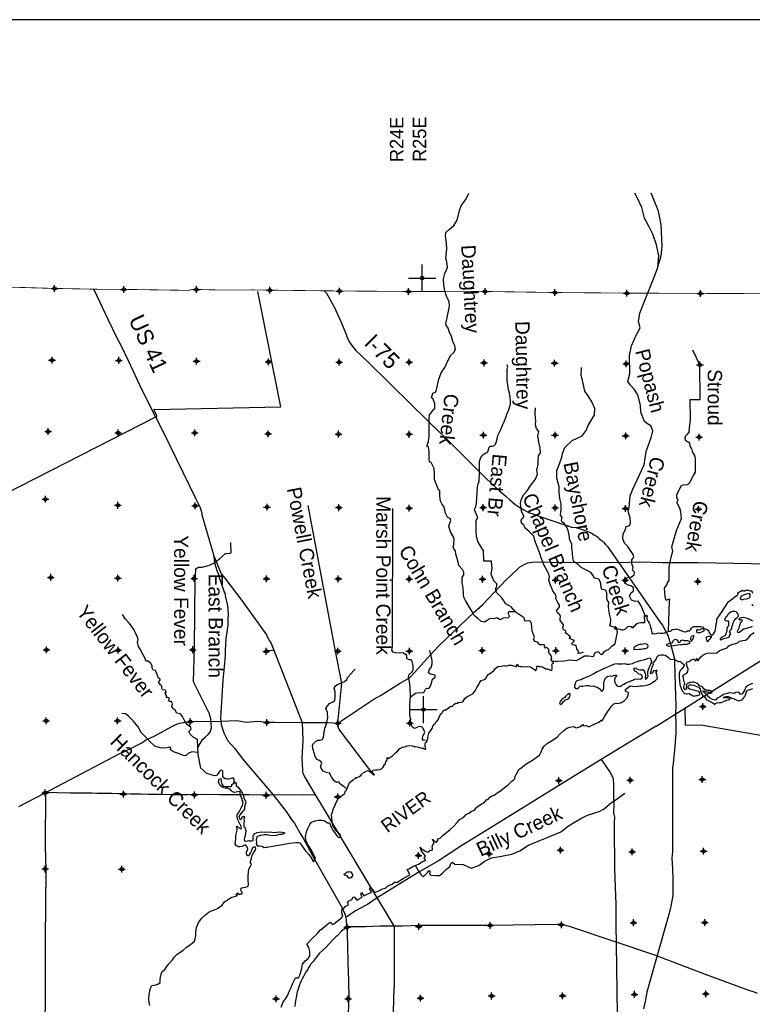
# Model space of a CAD drawing. Extents: x 135824 to 412824, y 708299 to 906299.
# Tile 9 of 12: x 190685 to 244706, y 833675 to 906299. Entities that reach past the tile are written whole.
import ezdxf

# ---------------------------------------------------------------- set-up
doc = ezdxf.new("R2010")
doc.units = 0
doc.header["$LTSCALE"] = 1800
doc.header["$PDMODE"] = 34
doc.header["$PDSIZE"] = 250
doc.linetypes.add('PHANTOM', pattern=[0])
doc.linetypes.add('STREAM', pattern=[0])
doc.layers.get('0').update_dxf_attribs({"linetype": 'CONTINUOUS'})
for name, color, linetype in [('BORDER', 1, 'CONTINUOUS'), ('COUNTY', 15, 'PHANTOM'), ('MAJROADS', 9, 'CONTINUOUS'), ('SEC', 2, 'CONTINUOUS'), ('TEXT', 7, 'CONTINUOUS'), ('TRUNKNAMES', 2, 'CONTINUOUS'), ('TRUNKS', 5, 'STREAM'), ('WATER', 4, 'CONTINUOUS')]:
    doc.layers.add(name, color=color, linetype=linetype)

# ---------------------------------------------------------------- blocks, each defined once
blk = doc.blocks.new('TICK')
at = {"color": 0}
for points in [[(500, 0), (500, 1000)], [(0, 500), (1000, 500)]]:
    blk.add_lwpolyline(points, dxfattribs=at)
blk.add_point((500, 500), dxfattribs=at)

msp = doc.modelspace()

# ---------------------------------------------------------------- linework, layer by layer
at = {"layer": 'BORDER', "color": 0}
msp.add_lwpolyline([(135824, 708299), (412824, 708299), (412824, 906299), (135824, 906299)], close=True, dxfattribs=at)
at = {"layer": 'COUNTY', "color": 0, "const_width": 60}
msp.add_lwpolyline([(245934, 886091), (240641, 886112), (235204, 886133), (229902, 886179), (224751, 886258), (219114, 886255), (214022, 886292), (208887, 886354), (208291, 886361), (207917, 886369), (205273, 886364), (203468, 886409), (203133, 886333), (198116, 886413), (197109, 886415), (196675, 886413), (193006, 886483), (190661, 886554), (187671, 886546)], dxfattribs=at)
at = {"layer": 'MAJROADS', "color": 0}
for points in [[(196126, 886440), (197215, 884170), (197817, 882875), (198106, 882336), (198684, 881159), (199699, 879007), (200698, 877005), (201301, 875861), (203644, 871000), (203942, 870412), (203983, 870328), (204024, 870243), (204049, 870134), (204114, 869924), (204121, 869773), (204816, 867355), (204995, 866759), (205042, 866231), (205148, 865912), (205230, 865676), (205337, 865374), (205386, 865164), (205747, 864181), (205780, 864022), (205829, 863954), (205837, 863828), (205877, 863602), (205983, 863165), (206023, 862922), (206029, 862687), (206053, 862495), (206024, 861984), (206022, 861632), (205897, 860669), (205832, 859773), (205846, 859404), (205756, 858575), (205673, 857579), (205513, 855167), (205520, 855066), (205485, 854882), (205501, 854740), (205525, 854564), (205540, 854329), (205605, 854060), (205745, 853707), (205844, 853497), (206034, 853110), (206557, 852553), (207105, 851787), (209381, 849130), (210335, 847892), (210584, 847538), (210774, 847226), (210949, 847032), (211371, 846284), (211594, 845922), (212454, 844340), (214455, 840789), (214637, 840394), (214686, 840276), (214735, 840100), (214790, 839563), (214839, 839395), (214842, 838742), (214854, 838038), (214877, 836739), (214918, 835415), (214959, 834141), (214930, 833722), (214907, 832876)], [(213139, 886311), (213314, 886126), (213413, 885966), (213537, 885739), (213669, 885453), (213893, 885082), (214445, 883855), (214758, 883090), (214807, 882931), (214873, 882763), (214947, 882586), (215104, 882359), (215436, 881912), (216360, 881067), (219554, 877927), (221817, 875698), (222274, 875267), (225019, 872532), (225491, 872077), (226083, 871525), (226521, 871152), (226801, 870917), (227198, 870565), (227566, 870329), (227858, 870152), (228211, 869949), (228517, 869846), (229028, 869663), (229694, 869437), (230225, 869255), (230560, 869140), (231061, 868991), (231381, 868878), (231722, 868842), (232094, 868724), (232334, 868644), (232516, 868584), (232680, 868509), (232873, 868427), (233031, 868309), (233205, 868205), (233358, 868109), (233423, 868013), (233617, 867884), (233733, 867758), (233875, 867601), (234039, 867444), (237881, 861895), (238086, 861630), (238330, 861177), (238481, 860897), (238547, 860652), (238677, 860246), (238783, 859893), (238975, 859166), (238973, 858957), (239010, 857164), (239038, 856460), (239058, 855672), (239054, 855169), (239072, 854272), (239076, 853686), (239041, 853393), (238993, 852673), (238839, 851217), (238815, 851183), (238817, 850874), (238818, 850788), (238819, 850632), (238821, 850388), (238822, 850248), (238816, 844955), (238779, 844466), (238815, 843692), (238836, 842868), (238857, 842095), (238834, 841671), (238726, 841069), (238667, 840770), (238497, 840128), (237633, 837105), (236917, 834578), (236872, 834299), (236839, 833989), (236769, 833780), (236687, 833337)], [(204995, 866759), (205546, 865418), (205812, 865114), (207057, 863471), (208881, 860918), (209087, 860506), (209145, 860413), (209220, 860279), (209417, 859791), (210979, 855841), (211502, 854456), (211554, 853130), (211477, 851824), (211546, 850969), (211528, 850810), (211586, 850700), (211660, 850507), (212454, 849169), (213075, 848117), (213298, 847738), (214324, 846054), (216550, 842317), (218293, 839424), (218294, 836841), (218298, 835165), (218240, 834210), (218214, 832954)], [(190615, 848277), (192525, 849251), (198077, 852176), (198355, 852300), (199700, 852952), (199970, 853151), (200643, 853473), (201897, 854167), (202359, 854398), (202477, 854423), (202770, 854462), (202846, 854487), (203282, 854542), (203710, 854564), (204765, 854523), (205525, 854564), (206702, 854609), (207396, 854486), (208210, 854564), (208930, 854492), (209500, 854496), (211502, 854456), (213396, 854458), (214133, 854419), (216802, 856176), (217282, 856457), (218688, 857343), (219420, 857765), (219809, 858148), (221228, 859721), (221617, 860129), (224233, 862615), (224815, 863130), (226555, 864977), (227332, 865725), (227551, 865917), (227888, 866107), (228165, 866230), (228459, 866278), (228828, 866309), (230956, 866268), (235626, 866297), (236411, 866303), (238070, 866257), (240718, 866254), (245921, 866165)], [(208914, 859778), (209389, 859790)], [(237622, 854183), (245386, 859049)], [(239736, 855507), (239750, 854292), (241065, 854274), (246321, 853355), (251625, 852360), (254763, 851766), (256858, 851734), (259564, 851722), (260703, 851654)], [(237622, 854183), (235585, 852966), (233565, 851733), (231116, 850226), (225316, 846641), (223287, 845391), (221561, 844264), (220072, 843395), (217041, 841524), (216326, 841043), (215770, 840754), (215451, 840564), (214869, 840166), (214735, 840100)], [(233565, 851733), (233912, 851229), (234219, 850783), (234450, 850362), (234458, 850253), (234480, 849918), (234471, 849734), (234473, 848896), (234486, 848460), (234473, 847781), (234538, 847479), (234518, 847085), (234524, 846784), (234524, 845543), (234553, 844948), (234543, 843675), (234600, 842325), (234641, 841051), (234632, 840959), (234631, 839710), (234654, 839392), (234679, 838235), (234668, 837867), (234684, 836593), (234710, 834447), (234765, 831690)], [(192588, 849276), (192575, 845347), (192612, 843587), (192574, 838459), (192562, 833540), (192290, 827518), (192262, 824854), (192250, 823354), (192133, 822265), (192009, 818026), (191705, 816613), (191645, 816345), (191562, 815357), (191449, 812668), (191449, 812668)], [(192595, 849314), (192595, 849314), (193475, 849299), (194405, 849283), (195661, 849274), (196030, 849271), (196365, 849252), (197480, 849252), (197957, 849215), (198351, 849221), (198853, 849192), (199583, 849203), (200194, 849182), (200965, 849176), (201811, 849162), (202255, 849150), (203085, 849152), (204149, 849170), (205414, 849152), (206277, 849146), (207601, 849153), (208892, 849126), (209370, 849148), (210710, 849138), (211540, 849140), (212419, 849117)], [(245084, 834470), (244800, 834598), (244524, 834667), (241248, 835881), (237513, 837291), (231228, 839408), (230651, 839571), (230341, 839565), (225405, 839493), (222791, 839495), (220177, 839481), (218911, 839441), (218911, 839441), (217219, 839445), (216196, 839402), (215258, 839401), (214839, 839395)], [(214839, 839395), (214407, 839072), (214086, 838714), (214001, 838648), (213799, 838456), (213529, 838165), (213275, 837882), (213014, 837641), (212794, 837441), (212549, 837116), (212320, 836825), (212134, 836608), (212067, 836517), (211957, 836350), (211922, 836233), (211812, 836091), (211710, 835924), (211600, 835732), (211515, 835557), (211438, 835407), (211378, 835231), (211293, 835031), (211216, 834797), (211156, 834588), (211130, 834462), (211104, 834312), (211078, 834186), (211052, 834086), (211025, 833943), (211007, 833759), (210980, 833508)]]:
    msp.add_lwpolyline(points, dxfattribs=at)
at = {"layer": 'SEC', "color": 0}
for p in [(193256, 886474), (198365, 886404), (203718, 886399), (209137, 886344), (214271, 886282), (219364, 886246), (225001, 886249), (230152, 886170), (235454, 886124), (240890, 886102), (193068, 881181), (198002, 881170), (203731, 881105), (209033, 881059), (214243, 881031), (219402, 881036), (224922, 880980), (230132, 880960), (235409, 880914), (240845, 880834), (192779, 875922), (197947, 875818), (203593, 875821), (209003, 875757), (214197, 875737), (219398, 875717), (224876, 875662), (230161, 875658), (235371, 875604), (240790, 875515), (192584, 870931), (197926, 870483), (203630, 870443), (208923, 870347), (214225, 870309), (219410, 870264), (224855, 870309), (230165, 870297), (235367, 870251), (240744, 870197), (192980, 865166), (197930, 865113), (203542, 865091), (208878, 865061), (214180, 865049), (219406, 865045), (224817, 865024), (230203, 864961), (235329, 864949), (240690, 864861), (192657, 859815), (197943, 859794), (203454, 859831), (208865, 859709), (214150, 859722), (219419, 859718), (224780, 859764), (230225, 859759), (235334, 859739), (241065, 855637), (192637, 854588), (197905, 854584), (203258, 854521), (208911, 854465), (214138, 854403), (219457, 854415), (235707, 850204), (241019, 850250), (230437, 850174), (192574, 849278), (198345, 849179), (203563, 849117), (208865, 849088), (214133, 848983), (220085, 844658), (225305, 844772), (230568, 845045), (235855, 844924), (241116, 844963), (192568, 843657), (198214, 843643), (214828, 839358), (220115, 839413), (225377, 839493), (230631, 839540), (235952, 839696), (241205, 839709), (225483, 834290), (230720, 834303), (236024, 834408), (241277, 834439), (209588, 834083), (214908, 834087), (220237, 834134)]:
    msp.add_point(p, dxfattribs=at)
at = {"layer": 'TRUNKS', "color": 0}
for points in [[(229998, 858907), (229862, 859145), (229933, 859193), (229889, 859352), (229684, 859654), (229720, 859726), (229675, 859865), (229535, 860016), (229460, 859952), (229372, 860031), (229407, 860135), (229331, 860194), (229048, 860189), (228868, 860391), (228704, 860446), (228576, 860573), (228651, 860725), (228478, 861218), (228457, 861461), (228419, 861775), (228355, 861923), (228271, 861954), (227980, 861925), (227924, 861968), (227880, 862183), (227220, 862618), (226985, 862617), (226758, 862636), (226675, 862536), (226759, 862385), (226804, 862274), (226708, 862186), (226326, 862156), (226115, 862040), (225992, 862111), (225880, 862170), (225657, 862109), (225370, 862132), (225152, 861991), (224953, 861863), (224714, 861906), (224438, 862167), (224186, 862353), (224069, 862596), (223876, 862913), (223563, 863466), (223423, 863696), (223410, 863951), (223380, 864389), (223318, 864763), (223320, 865146), (223423, 865365), (223426, 865557), (223329, 865747), (223057, 866049), (223020, 866284), (222951, 866550), (222842, 866888), (222829, 867119), (222689, 867262), (222640, 867425), (222703, 867577), (222687, 867704), (222730, 867920), (222701, 868115), (222448, 868528), (222335, 868950), (222397, 869161), (222488, 869369), (222433, 869508), (222238, 869595), (222048, 869958), (222048, 870036), (221956, 870381), (221820, 870594), (221707, 870785), (221655, 871184), (221658, 871585), (221572, 871633), (221262, 872388), (221265, 872788), (221241, 873189), (221048, 873584), (220912, 873691), (220872, 873992), (220874, 874392), (220833, 874793), (220697, 874842), (220829, 875193), (220882, 875573), (220882, 875650), (220884, 875992), (220885, 876010), (220887, 876368), (220889, 876661), (220890, 876819), (220892, 877195), (220999, 877287), (221229, 877581), (221295, 877593), (221296, 877839), (221297, 877993), (221139, 878351), (221040, 878403), (221140, 878753), (221350, 878816), (221407, 879008), (221583, 879790), (221768, 880241), (222033, 880656), (222305, 881231), (222475, 881563), (222705, 881743), (222831, 881979), (222782, 882249), (222633, 882571), (222520, 882925), (222343, 883299), (222274, 883550), (222110, 883792), (222121, 884007), (222176, 884206), (222370, 885159), (222341, 885482), (222164, 885907), (222022, 886309), (221957, 886727), (221927, 887193), (222032, 887572), (222230, 888019), (222172, 888429), (222111, 888708), (222175, 889409), (222165, 889819), (222091, 890353), (222102, 890608), (222372, 890848), (222701, 891121), (222954, 891516), (223122, 892218), (223232, 892561), (223596, 893077), (223796, 893492)], [(236830, 862293), (236476, 863124), (236299, 863410), (236076, 863385), (235789, 863495), (235640, 863781), (235743, 864001), (235941, 864181), (235944, 864424), (235756, 864550), (235489, 864621), (235277, 864819), (235280, 865058), (235538, 865151), (235793, 865212), (235991, 865356), (236018, 865560), (235862, 865694), (235929, 865890), (235832, 866160), (235831, 866455), (235962, 866659), (235913, 866862), (235516, 867445), (235283, 867691), (235147, 868001), (235181, 868384), (235350, 868700), (235413, 868907), (235664, 869000), (235734, 869207), (235705, 869534), (235543, 870055), (235614, 870322), (235709, 871191), (235906, 871662), (236218, 872353), (236723, 873455), (236889, 874443), (237251, 875489), (237368, 875963), (237223, 876337), (236967, 876483), (236767, 876654), (236493, 877358), (236463, 877859), (236260, 878627), (235987, 879040), (235691, 879370), (235531, 879620), (235683, 880182), (235649, 881521), (235797, 882238), (236136, 883033), (236432, 883576), (236315, 884049), (236415, 884647), (236738, 885454), (237014, 886144), (237207, 886631), (237482, 887373), (237750, 888032), (237818, 888893), (237635, 889696), (237380, 890484), (237103, 891032), (236757, 891668), (236550, 892448), (236216, 893191), (236052, 893492)], [(237758, 888136), (237993, 888881), (238057, 889599), (237974, 891188), (237798, 892175), (237432, 893098), (237260, 893492)], [(171445, 862070), (200828, 877064), (200577, 877545), (209935, 877743), (208247, 886241)], [(238517, 861217), (238602, 863404), (238613, 863528), (238502, 863527), (238347, 863451), (238278, 863734), (238231, 864367), (238405, 864607), (238444, 864766), (238583, 864942), (238566, 865938), (238722, 866652), (238844, 867095), (238774, 867425), (239127, 868630), (239474, 869512), (239428, 869993), (239355, 870260), (239150, 870697), (239240, 870889), (239152, 871044), (239139, 871283), (239474, 871934), (239606, 871994), (239960, 872020), (240103, 872152), (240371, 872675), (240511, 872928), (240513, 873114), (240516, 873286), (240515, 873455), (240515, 873469), (240515, 873571), (240517, 873837), (240517, 873869), (240518, 873925), (240459, 874154), (240402, 874270), (240312, 874373), (240252, 874663), (240216, 874672), (240123, 874846), (240094, 875073), (239815, 875242), (239750, 875406), (239774, 875569), (239922, 875725), (240044, 875864), (240085, 876199), (240151, 876763), (240126, 878277), (240854, 878285), (240846, 880837), (240322, 881932)], [(226876, 863019), (226532, 863213), (226235, 863650), (225855, 864058), (225762, 864317), (225857, 864492), (225876, 864680), (225640, 864906), (225462, 865383), (225520, 865833), (225486, 866307), (225478, 866356), (224906, 866350), (224912, 866432), (224889, 867113), (224684, 867447), (224491, 867753), (224370, 868166), (224356, 868608), (224353, 869190), (224336, 869361), (224467, 869549), (224358, 869796), (224229, 870150), (224241, 870256), (224305, 870293), (224357, 870626), (224401, 871023), (224408, 871410), (224431, 871824), (224503, 872067), (224572, 872245), (224570, 872445), (224585, 872739), (224593, 873045), (224599, 873435), (224596, 873689), (224610, 873793), (224683, 874002), (224777, 874133), (224946, 874271), (225054, 874355), (225167, 874388), (225203, 874435), (225242, 874609), (225291, 874758), (225342, 874826), (225397, 874847), (225524, 874851), (225640, 874863), (225764, 874980), (225828, 875116), (225903, 875375), (225947, 875629), (226060, 875878), (226156, 876080), (226299, 876434), (226406, 876645), (226483, 876842), (226561, 877032), (226642, 877284), (226728, 877458), (226776, 877610), (226832, 877765), (226876, 877942), (226872, 878089), (226874, 878238), (226862, 878436), (226822, 878655), (226758, 878914), (226708, 879160), (226667, 879385), (226639, 879653), (226637, 879863), (226638, 880056), (226626, 880336), (226639, 880487), (226666, 880600), (226671, 880678), (226637, 880834)], [(234675, 861438), (234412, 861525), (234204, 861583), (234239, 861767), (234270, 862054), (234197, 862352), (234135, 862750), (234090, 863037), (234125, 863304), (234008, 863515), (233983, 863741), (233970, 863996), (233917, 864199), (233778, 864250), (233610, 864266), (233550, 864425), (233537, 864680), (233492, 864867), (233380, 865029), (233204, 865088), (233057, 865135), (232976, 865302), (232800, 865537), (232580, 865643), (232089, 865884), (231849, 866142), (231549, 866316), (231464, 866602), (231447, 866940), (231393, 867347), (231396, 867633), (231243, 867908), (231197, 868270), (231128, 868616), (231039, 868867), (230931, 868946), (230855, 869149), (230663, 869263), (230646, 869383), (230685, 869582), (230557, 869761), (230611, 870171), (230621, 870578), (230520, 870972), (230474, 871414), (230460, 871856), (230383, 872122), (230293, 872472), (230287, 873054), (230484, 873545), (230661, 874028), (230719, 874299), (230872, 874750), (231412, 875270), (231781, 875443), (232159, 875596), (232448, 875996), (232598, 876371), (232815, 876731), (233064, 877146), (233098, 877632), (232865, 878101), (232600, 878558), (232351, 878908), (232245, 879457), (232090, 880098), (232112, 880636)], [(232242, 859638), (232067, 859566), (231864, 859549), (231919, 859704), (231770, 859875), (231734, 860078), (231622, 860165), (231450, 860188), (231390, 860291), (231525, 860412), (231584, 860511), (231449, 860567), (231233, 860657), (231308, 860773), (231172, 860884), (230928, 861070), (230948, 861142), (230920, 861241), (230836, 861281), (230768, 861340), (230735, 861507), (230775, 861555), (230786, 861667), (230682, 861822), (230542, 861973), (230529, 862144), (230560, 862291), (230508, 862395), (230348, 862553), (230275, 862708), (230354, 862816), (230485, 862984), (230500, 863108), (230352, 863370), (230215, 863616), (230255, 863724), (230202, 863895), (230001, 864185), (229889, 864408), (229828, 864583), (229691, 864960), (229758, 865200), (229677, 865450), (229588, 865641), (229363, 866034), (229138, 866611), (229016, 867005), (228662, 867888), (228596, 868202), (228264, 868547), (227952, 868804), (227848, 869007), (227696, 869158), (227671, 869385), (227766, 869517), (227877, 869657), (227796, 869820), (227679, 870058), (227617, 870639), (227687, 870970), (227857, 871278), (228095, 871538), (228380, 871970), (228728, 872413), (228874, 872769), (228825, 873075), (228914, 873518), (228921, 873805), (228951, 874135), (229086, 874355), (229064, 874718), (228974, 875139), (228896, 875609), (228959, 875920), (228790, 876138), (228717, 876425), (228744, 876724), (228686, 877206), (228708, 877672)], [(216802, 850587), (214329, 853828), (214234, 853954), (214203, 854064), (214138, 854403), (214439, 857357), (213973, 859721), (211952, 870473)], [(220608, 853126), (220508, 853150), (220377, 853157), (220396, 853304), (220443, 853492), (220549, 853716), (220501, 853875), (220388, 854093), (220248, 854156), (220077, 854140), (219910, 854059), (219807, 854015), (219655, 854126), (219562, 854304), (219509, 854583), (219517, 854715), (219456, 854957), (219456, 855750), (219493, 856404), (219474, 857057), (219440, 857479), (219355, 857793), (219402, 858013), (219628, 858201), (219691, 858361), (219693, 858667), (219608, 859069), (219524, 859085), (219401, 859092), (219229, 859179), (219236, 859346), (219196, 859434), (218968, 859604), (218701, 859567), (218390, 859601), (218223, 859644), (218123, 859795), (218177, 860070), (218209, 870241)], [(203823, 852627), (204163, 853201), (204355, 853374), (204576, 853576), (204725, 853754), (204827, 854060), (204776, 854757), (204656, 855149), (203511, 857468), (203568, 860028), (203619, 864991), (203668, 865668), (203681, 865787), (203765, 865874), (203869, 865917), (204140, 865919), (204675, 866062), (204967, 866219), (205155, 866333), (205418, 866526), (205872, 866929), (205930, 866929), (206202, 866953), (206272, 867000), (206266, 867731)], [(226876, 863019), (227220, 862618)], [(206460, 849954), (206499, 850073), (206499, 850192), (206499, 850271), (206460, 850350), (206341, 850350), (206183, 850311), (206064, 850271), (205985, 850271), (205827, 850311), (205748, 850390), (205669, 850469), (205669, 850746), (205669, 850825), (205669, 850904), (205550, 850944), (205431, 850904), (205392, 850825), (205313, 850706), (205194, 850548), (205041, 850520), (204482, 850706), (204046, 851102), (203849, 852091), (203796, 853199), (203481, 853377), (203245, 853591), (203168, 853798), (203338, 853966), (203302, 854113), (203058, 854279), (202878, 854521), (202689, 854915), (202548, 855102), (202277, 855140), (202137, 855363), (201949, 855513), (201912, 855676), (201963, 855832), (201883, 856015), (201751, 856006), (201667, 856053), (201707, 856149), (201710, 856281), (201607, 856304), (201507, 856312), (201506, 856447), (201442, 856562), (201406, 856666), (201497, 856678), (201461, 856790), (201377, 856865), (201245, 856852), (201169, 857003), (201156, 857135), (201056, 857242), (200924, 857440), (201043, 857584), (201035, 857656), (200923, 857739), (200854, 857922), (200745, 858196), (200689, 858296), (200522, 858323), (200457, 858478), (200448, 858629), (200360, 858812), (200160, 858990), (200064, 858990), (199984, 859021), (199928, 859181), (199763, 859502), (199558, 859872), (199446, 860071), (199381, 860353), (199411, 860584), (199351, 860807), (199226, 861074), (199105, 861312), (198961, 861550), (198749, 861784), (198476, 862090), (198260, 862431)], [(219488, 856324), (219882, 856621), (220145, 856678), (220356, 856639), (220492, 856679), (220598, 856915), (220689, 856983), (220857, 856980), (220979, 857136), (221081, 857455), (221132, 857658), (221287, 857790), (221346, 857930), (221222, 857969), (220979, 858020), (220823, 858135), (220870, 858346), (221017, 858522), (221095, 858781), (221098, 859044), (221025, 859355), (220916, 859775)], [(214812, 849554), (214576, 849744), (214324, 849922), (214224, 850077), (214057, 850036), (213861, 850191), (213681, 850461), (213524, 850731), (213309, 850774), (213053, 850880), (212917, 851098), (212868, 851266), (212975, 851437), (212926, 851569), (212783, 851660), (212583, 851738), (212478, 851949), (212390, 852227), (212300, 852546), (212284, 852729), (212335, 852888), (212485, 853052), (212672, 853153), (212835, 853146), (213002, 853202), (213097, 853390), (213131, 853729), (213194, 854044), (213308, 854359), (213417, 854802), (213376, 855196), (213263, 855494), (213373, 855690), (213532, 855858), (213770, 855979), (213913, 856083), (213944, 856366), (213942, 856732), (213869, 856991), (213992, 857183), (214119, 857259), (214636, 857492), (214818, 857641), (214885, 857800), (215091, 858044), (215329, 858308), (215427, 858402)], [(203842, 852238), (203370, 852289), (203104, 852172), (202925, 852008), (202730, 852035), (202462, 852157), (202032, 852287), (201800, 852441), (201835, 852573), (201735, 852652), (201417, 852567), (201038, 852593), (200651, 852710), (200243, 853099), (199935, 853436), (199639, 853729), (199418, 854131), (199045, 854591), (198713, 854928), (198481, 855106), (198210, 855113)], [(219882, 843889), (220075, 843543), (220295, 843229), (220447, 843079), (220780, 843415), (220844, 843554), (220943, 843507), (220901, 843300), (221013, 843197), (221371, 843182), (221642, 843164), (221868, 843352), (222154, 843632), (222392, 843852), (222478, 844072), (222590, 844160), (222762, 844010), (223379, 843985), (223714, 843847), (223970, 843728), (224535, 843918), (224944, 844211), (225476, 844488), (226077, 844567), (226985, 844742), (227561, 845004), (228201, 845421), (228801, 845667), (229537, 845961), (230113, 846195), (230586, 846385), (231150, 846845), (231511, 847066), (232056, 847387), (232565, 847633), (233424, 847900), (233785, 848101), (234349, 848585), (234738, 848838), (235306, 849247)]]:
    msp.add_lwpolyline(points, dxfattribs=at)
at = {"layer": 'WATER', "color": 0}
for points in [[(233364, 859703), (233414, 859611), (233488, 859518), (233597, 859467), (233664, 859492), (233732, 859600), (233816, 859700), (233926, 859791), (234093, 859841), (234237, 859974), (234372, 860107), (234481, 860181), (234590, 860264), (234616, 860423), (234668, 860624), (234694, 860791), (234737, 860992), (234755, 861126), (234739, 861235), (234714, 861310), (234664, 861327), (234572, 861336), (234573, 861420), (234631, 861420), (234607, 861470), (234599, 861546), (234698, 861386), (234840, 861360), (234966, 861334), (235066, 861308), (235150, 861307), (235251, 861324), (235360, 861373), (235452, 861473), (235528, 861539), (235637, 861572), (235763, 861538), (235821, 861462), (235921, 861470), (235981, 861553), (236073, 861628), (236149, 861711), (236233, 861778), (236334, 861810), (236493, 861826), (236602, 861825), (236669, 861842), (236786, 861849), (236787, 861933), (236771, 862076), (236764, 862176), (236764, 862260), (236756, 862352), (236823, 862276), (236932, 862376), (236957, 862309), (236931, 862192), (236955, 862007), (237030, 861915), (237104, 861797), (237179, 861637), (237203, 861478), (237244, 861352), (237276, 861193), (237309, 861084), (237292, 860992), (237409, 861033), (237501, 860990), (237644, 861015), (237753, 861064), (237937, 861046), (238121, 861053), (238255, 861086), (238365, 861152), (238499, 861185), (238675, 861209), (238734, 861234), (238776, 861309), (238893, 861333), (238994, 861349), (239086, 861348), (239145, 861373), (239253, 861314), (239362, 861271), (239504, 861220), (239612, 861161), (239755, 861143), (239855, 861176), (239939, 861226), (240065, 861233), (240158, 861291), (240226, 861425), (240293, 861483), (240369, 861541), (240494, 861532), (240620, 861539), (240771, 861547), (240913, 861537), (241038, 861528), (241096, 861427), (241230, 861376), (241372, 861317), (241464, 861241), (241497, 861148), (241538, 861039), (241613, 860963), (241729, 860904), (241847, 860995), (241932, 861145), (241992, 861313), (242018, 861497), (242036, 861622), (242036, 861748), (242087, 861865), (242096, 861940), (242089, 862082), (242182, 862232), (242292, 862357), (242368, 862482), (242478, 862641), (242554, 862774), (242664, 862916), (242765, 863066), (242833, 863183), (242935, 863366), (243095, 863483), (243271, 863599), (243440, 863757), (243574, 863839), (243642, 863914), (243651, 864032), (243760, 864098), (243853, 864156), (243971, 864222), (244037, 864171), (244129, 864154), (244213, 864220), (244414, 864219), (244556, 864185), (244665, 864167), (244690, 864058), (244748, 863999)], [(244726, 863195), (244675, 863137), (244767, 863086)], [(244734, 861938), (244600, 861997), (244525, 862056), (244425, 862074), (244358, 862124), (244249, 862150), (244157, 862176), (244082, 862210), (243915, 862178), (243881, 862178), (243805, 862145), (243713, 862104), (243713, 862079), (243780, 862036), (243863, 862052), (243947, 862044), (243947, 861985), (243904, 861885), (243820, 861802), (243785, 861659), (243743, 861551), (243708, 861417), (243666, 861325), (243632, 861275), (243598, 861183), (243614, 861116), (243757, 861132), (243908, 861240), (244077, 861381), (244194, 861405), (244328, 861430), (244429, 861479), (244563, 861503), (244723, 861561)], [(244729, 857347), (244520, 857272), (244360, 857173), (244217, 857073), (244166, 856881), (244073, 856747), (243946, 856580), (243829, 856531), (243779, 856607), (243662, 856699), (243503, 856675), (243369, 856609), (243210, 856635), (243026, 856653), (242766, 856587), (242581, 856521), (242329, 856363), (242119, 856256), (241984, 856097), (241767, 856149), (241541, 856276), (241383, 856436), (241292, 856578), (241200, 856629), (241084, 856739), (241050, 856789), (241172, 856778), (241239, 856744), (241348, 856735), (241423, 856726), (241515, 856700), (241557, 856666), (241648, 856615), (241758, 856640), (241724, 856699), (241675, 856774), (241566, 856817), (241432, 856818), (241348, 856835), (241248, 856853), (241140, 856937), (241057, 857055), (240965, 857106), (240873, 857148), (240798, 857191), (240723, 857292), (240648, 857334), (240531, 857377), (240431, 857444), (240364, 857445), (240289, 857445), (240197, 857421), (240088, 857405), (239894, 857323), (239827, 857231), (239843, 857139), (239834, 857038), (239834, 856988), (239825, 856921), (239766, 856879), (239682, 856914), (239658, 856989), (239658, 857064), (239676, 857165), (239718, 857265), (239719, 857357), (239686, 857450), (239665, 857592), (239640, 857735), (239591, 857911), (239692, 857994), (239869, 858102), (239945, 858219), (239971, 858428), (239896, 858604), (239856, 858839), (239923, 858931), (240041, 858955), (240167, 859055), (240310, 859138), (240385, 859121), (240452, 859078), (240577, 859011), (240595, 859170), (240645, 859178), (240677, 859002), (240804, 859160), (240888, 859269), (241057, 859418), (241292, 859543), (241552, 859591), (241819, 859573), (242087, 859597), (242298, 859772), (242625, 859904), (242843, 859978), (242970, 860111), (243247, 860235), (243490, 860292), (243649, 860342), (243750, 860450), (244002, 860507), (244194, 860523), (244413, 860706), (244514, 860831), (244657, 860981), (244834, 861089)], [(209964, 833466), (210117, 833833), (210294, 834084), (210446, 834351), (210540, 834559), (210667, 834860), (210820, 835228), (211031, 835629), (211241, 835627), (211342, 835836), (211419, 836070), (211487, 836346), (211539, 836639), (211733, 836872), (211960, 837047), (212087, 837281), (212089, 837582), (212007, 837876), (211866, 838119), (212287, 838561), (212598, 838852), (212860, 839169), (213339, 839534), (213532, 839701), (213650, 839709), (213733, 839574), (213850, 839599), (214422, 840056), (214506, 840181), (214474, 840307), (214441, 840533), (214459, 840684), (214510, 840751), (214636, 840808), (214686, 840884), (214770, 840933), (214938, 841024), (214864, 841209), (214965, 841301), (215175, 841417), (215284, 841567), (215343, 841608), (215551, 841348), (215677, 841431), (215946, 841588), (215839, 841823), (215898, 841915), (216097, 841671), (216265, 841779), (216467, 841862), (216618, 841978), (216485, 842205), (216553, 842297), (216736, 842137), (216827, 841935), (216903, 841935), (217121, 842017), (217432, 842191), (217650, 842249), (217818, 842390), (217961, 842456), (218162, 842531), (218355, 842705), (218489, 842671), (218682, 842779), (218968, 842953), (219447, 843227), (219372, 843395), (219248, 843613), (219433, 843687), (219634, 843812), (219844, 843920), (220088, 844019), (220357, 844193), (220642, 844300), (220517, 844443), (220619, 844610), (220485, 844762), (220302, 844972), (220203, 845257), (220353, 845123), (220554, 845004), (220762, 844886), (220855, 844919), (220964, 845035), (221023, 845018), (221132, 845060), (221132, 845160), (221091, 845311), (221142, 845436), (221235, 845595), (221177, 845729), (221136, 845847), (221386, 845602), (221546, 845777), (221488, 845878), (221689, 845936), (221917, 846144), (222169, 846368), (222413, 846551), (222665, 846801), (222977, 847118), (223112, 847301), (223431, 847484), (223608, 847667), (223801, 847766), (224003, 847933), (224213, 848007), (224365, 848190), (224592, 848365), (224961, 848580), (225130, 848772), (225239, 848771), (225273, 848897), (225475, 849030), (225676, 849112), (225903, 849270), (226147, 849419), (226407, 849636), (226702, 849869), (226946, 850110), (227198, 850301), (227199, 850427), (227292, 850636), (227478, 850986), (227747, 851169), (227941, 851335), (228193, 851510), (228487, 851676), (228773, 851875), (229008, 852058), (229127, 852300), (229220, 852484), (229364, 852717), (229616, 852934), (229910, 853116), (230305, 853374), (230524, 853590), (230777, 853848), (231029, 854031), (231255, 854122), (231532, 854154), (231716, 854078), (231992, 854135), (232203, 854326), (232286, 854209), (232462, 854233), (232654, 854139), (232889, 854264), (233057, 854338), (233216, 854404), (233401, 854495), (233553, 854637), (233636, 854595), (233720, 854711), (233830, 854937), (234025, 855254), (234177, 855454), (234287, 855646), (234489, 855829), (234673, 855895), (234815, 855861), (235067, 855943), (235277, 856076), (235462, 856267), (235547, 856476), (235573, 856677), (235465, 856720), (235348, 856762), (235357, 856904), (235702, 857154), (235877, 857136), (236129, 857118), (236413, 857158), (236598, 857157), (236816, 857189), (237008, 857230), (237151, 857296), (237361, 857438), (237563, 857570), (237706, 857704), (237657, 858005), (237608, 858156), (237693, 858315), (237617, 858274), (237408, 858275), (237315, 858074), (237197, 858075), (237274, 858351), (237326, 858568), (237410, 858727), (237386, 858827), (237478, 858936), (237613, 859111), (237639, 859195), (237698, 859320), (237824, 859428), (237992, 859452), (238151, 859460), (238327, 859400), (238518, 859257), (238685, 859105), (238794, 859121), (238953, 859103), (239145, 859035), (239237, 858934), (239396, 858975), (239504, 858858), (239621, 858756), (239705, 858723), (239603, 858547), (239502, 858431), (239392, 858289), (239324, 858088), (239307, 857921), (239322, 857745), (239338, 857577), (239362, 857276), (239411, 857116), (239456, 856964), (239522, 856797), (239622, 856696), (239689, 856604), (239847, 856577), (239931, 856577), (240040, 856593), (240149, 856533), (240224, 856491), (240349, 856440), (240424, 856414), (240559, 856455), (240701, 856454), (240835, 856529), (240845, 856638), (240786, 856713), (240686, 856764), (240553, 856799), (240427, 856841), (240268, 856868), (240110, 856927), (239984, 857004), (239968, 857104), (240011, 857171), (240078, 857237), (240229, 857245), (240388, 857227), (240588, 857125), (240772, 857057), (240863, 856914), (240912, 856754), (240978, 856570), (241036, 856460), (241144, 856376), (241252, 856266), (241335, 856132), (241444, 856072), (241598, 856022), (241757, 855948), (241874, 855863), (241924, 855771), (241991, 855871), (242126, 855912), (242276, 855937), (242436, 855944), (242629, 856035), (242822, 856109), (243031, 856167), (243065, 856225), (242931, 856260), (242739, 856277), (242563, 856278), (242656, 856362), (242748, 856369), (242932, 856368), (243116, 856317), (243199, 856266), (243358, 856199), (243517, 856122), (243701, 856063), (243952, 856137), (244163, 856378), (244231, 856579), (244308, 856788), (244474, 856891), (244476, 856879), (244744, 856970)], [(230328, 858978), (230864, 859001), (231242, 859085), (231745, 859043), (231913, 859127), (232333, 859379), (232627, 859379), (233005, 859337), (233131, 859631), (233364, 859703)], [(200286, 833591), (200220, 833810), (200205, 834069), (200224, 834396), (200276, 834639), (200320, 834856), (200438, 835056), (200715, 835105), (200874, 835171), (201034, 835287), (201044, 835505), (201079, 835689), (201114, 835889), (201182, 836090), (201384, 836239), (201537, 836456), (201680, 836665), (201950, 836948), (202086, 837148), (202280, 837356), (202507, 837530), (202717, 837654), (202995, 837887), (203248, 838070), (203416, 838203), (203576, 838335), (203628, 838503), (203663, 838745), (203681, 839005), (203717, 839348), (203862, 839699), (204115, 840024), (204410, 840290), (204663, 840489), (204907, 840605), (205175, 840704), (205344, 840803), (205605, 840994), (205799, 841236), (206077, 841435), (206329, 841584), (206522, 841633), (206749, 841707), (206632, 841766), (206758, 841908), (206816, 841790), (206883, 841764), (206917, 841831), (207101, 841821), (207085, 841956), (207010, 842031), (207003, 842157), (207062, 842257), (207196, 842290), (207356, 842322), (207524, 842388), (207558, 842522), (207543, 842807), (207520, 843125), (207548, 843435), (207574, 843644), (207676, 843811), (207778, 844003), (207669, 844113), (207772, 844456), (207824, 844681), (207917, 844857), (208044, 845032), (208104, 845157), (208062, 845258), (207945, 845259), (207836, 845167), (207768, 845008), (207708, 844866), (207632, 844741), (207581, 844624), (207497, 844617), (207439, 844717), (207414, 844818), (207398, 844919), (207458, 844994), (207509, 845119), (207476, 845245), (207418, 845346), (207335, 845430), (207217, 845381), (207074, 845323), (206915, 845299), (206815, 845283), (206673, 845359), (206573, 845502), (206617, 845845), (206619, 846122), (206662, 846323), (206731, 846523), (206723, 846666), (206674, 846750), (206733, 846825), (206941, 846622), (207050, 846655), (207026, 846798), (206910, 846983), (206778, 847277), (206712, 847461), (206722, 847662), (206857, 847879), (207001, 848121), (207111, 848330), (207164, 848614), (207097, 848699), (207082, 848866), (206957, 849043), (206942, 849252), (206934, 849320), (206859, 849370), (206649, 849330), (206515, 849306), (206381, 849340), (206290, 849450), (206207, 849534), (206073, 849577), (205973, 849611), (205847, 849628), (205604, 849680), (205471, 849815), (205397, 849958), (205348, 850118), (205382, 850277), (205508, 850326), (205549, 850125), (205598, 849907), (205697, 849789), (205890, 849737), (206099, 849752), (206242, 849751), (206317, 849768), (206318, 849885), (206435, 849926), (206486, 849984), (206579, 850059), (206637, 849967), (206644, 849807), (206819, 849655), (206985, 849420), (207118, 849235), (207191, 849016), (207241, 848848), (207298, 848731), (207332, 848672), (207348, 848588), (207305, 848421), (207262, 848254), (207261, 848078), (207159, 847944), (207024, 847786), (206906, 847661), (206854, 847486), (206945, 847317), (207046, 847359), (207072, 847417), (207106, 847534), (207223, 847550), (207265, 847483), (207205, 847349), (207238, 847198), (207211, 847014), (207202, 846880), (207210, 846788), (207285, 846729), (207367, 846502), (207332, 846243), (207280, 846017), (207245, 845824), (207295, 845707), (207471, 845731), (207572, 845758), (207638, 845730), (207789, 845729), (207898, 845753), (207907, 845862), (207900, 846071), (207977, 846238), (208195, 846354), (208522, 846394), (208782, 846384), (209109, 846390), (209444, 846346), (209645, 846378), (209879, 846401), (210030, 846375), (210155, 846341), (210239, 846290), (210046, 846199), (209845, 846192), (209568, 846127), (209367, 846112), (209132, 846130), (208923, 846182), (208722, 846175), (208579, 846151), (208437, 846135), (208294, 846069), (208160, 846036), (208133, 845810), (208140, 845609), (208131, 845475), (208189, 845374), (208356, 845356), (208490, 845347), (208590, 845304), (208716, 845237), (208841, 845261), (208917, 845260), (209470, 845365), (210074, 845462), (210586, 845567), (211055, 845598), (211240, 845613), (211365, 845571), (211514, 845352), (211763, 844990), (212004, 844737), (212178, 844476), (212344, 844182), (212495, 844432), (212479, 844508), (212313, 844802), (212156, 845113), (211965, 845416), (211792, 845760), (211769, 846053), (211829, 846396), (211940, 846647), (212076, 846931), (212194, 847106), (212463, 847204), (212731, 847261), (212983, 847268), (213133, 847225), (213283, 847132), (213392, 847073), (213517, 847063), (213657, 846753), (213773, 846492), (213914, 846332), (214072, 846105), (214163, 846012), (214280, 845978), (214373, 846011), (214340, 846179), (214224, 846288), (214082, 846423), (213933, 846625), (213784, 846861), (213719, 847129), (213695, 847422), (213688, 847649), (213749, 847883), (213834, 848117), (213945, 848384), (214106, 848718), (214148, 848826), (214342, 849009), (214494, 849100), (214654, 849233), (214680, 849350), (214714, 849425), (214781, 849475), (214857, 849667), (214934, 849851), (215002, 850043), (215288, 850251), (215465, 850358), (215482, 850434), (215549, 850383), (215709, 850482), (215835, 850540), (215877, 850632), (216037, 850765), (216171, 850823), (216340, 850922), (216515, 850846), (216640, 850736), (216715, 850643), (216798, 850584), (216857, 850617), (216774, 850710), (216707, 850786), (216699, 850836), (216708, 850895), (216759, 850953), (216918, 850969), (217052, 850968), (217211, 850992), (217362, 851041), (217463, 851149), (217548, 851266), (217540, 851341), (217658, 851424), (217692, 851550), (217743, 851641), (217802, 851733), (217753, 851834), (217795, 851884), (217870, 851816), (218029, 851907), (218172, 852007), (218282, 852090), (218417, 852240), (218560, 852381), (218720, 852539), (218905, 852630), (219081, 852663), (219169, 852705), (219274, 852728), (219442, 852761), (219660, 852742), (219768, 852700), (219801, 852675), (219877, 852682), (220086, 852631), (220228, 852588), (220353, 852579), (220404, 852587), (220479, 852528), (220562, 852485), (220629, 852485), (220605, 852577), (220589, 852711), (220573, 852795), (220590, 852879), (220616, 852979), (220700, 853062), (220777, 853279), (220803, 853472), (220855, 853672), (221049, 853939), (221117, 854064), (221169, 854265), (221312, 854390), (221388, 854532), (221497, 854598), (221574, 854715), (221616, 854857), (221667, 854982), (221786, 855123), (221870, 855190), (221896, 855307), (222014, 855407), (222064, 855373), (222249, 855489), (222400, 855613), (222476, 855663), (222601, 855646), (222627, 855712), (222728, 855812), (222837, 855879), (222929, 855861), (222997, 855886), (223031, 855969), (223097, 855944), (223223, 855951), (223357, 855992), (223425, 856101), (223510, 856243), (223653, 856351), (223846, 856458), (224115, 856607), (224293, 856857), (224403, 857041), (224538, 857257), (224623, 857441), (224716, 857549), (224875, 857607), (225010, 857665), (225094, 857806), (225230, 857990), (225482, 858156), (225667, 858314), (225777, 858455), (225945, 858596), (226197, 858628), (226423, 858669), (226565, 858626), (226716, 858683), (226917, 858682), (227101, 858647), (227227, 858613), (227268, 858588), (227310, 858596), (227336, 858713), (227395, 858771), (227436, 858612), (227637, 858594), (227771, 858584), (227980, 858566), (228148, 858582), (228357, 858564), (228657, 858361), (228723, 858260), (228808, 858444), (228818, 858611), (228893, 858627), (229011, 858618), (229035, 858559), (229144, 858592), (229295, 858541), (229453, 858414), (229545, 858414), (229612, 858430), (229721, 858370), (229821, 858328), (229913, 858294), (229947, 858444), (229948, 858612), (229932, 858704), (229983, 858821), (230068, 858896), (230026, 858997), (230160, 859012), (230194, 858962), (230328, 858978)]]:
    msp.add_lwpolyline(points, dxfattribs=at)
for points in [[(244027, 863852), (243993, 863810), (243892, 863778), (243850, 863694), (243816, 863636), (243824, 863560), (243949, 863518), (244092, 863559), (244276, 863582), (244385, 863615), (244478, 863656), (244545, 863740), (244546, 863832), (244538, 863899), (244505, 863966), (244396, 863958), (244278, 863917), (244169, 863901)], [(242439, 860722), (242388, 860681), (242346, 860647), (242338, 860597), (242346, 860547), (242455, 860588), (242597, 860646), (242824, 860711), (243017, 860768), (243034, 860861), (243111, 861002), (243061, 861120), (243071, 861237), (243147, 861320), (243206, 861404), (243232, 861563), (243275, 861696), (243301, 861813), (243360, 861955), (243419, 862030), (243487, 862130), (243571, 862180), (243622, 862222), (243689, 862297), (243698, 862364), (243674, 862447), (243582, 862540), (243507, 862624), (243382, 862650), (243239, 862643), (243097, 862611), (243004, 862527), (242903, 862436), (242843, 862294), (242751, 862228), (242717, 862161), (242674, 862086), (242657, 862019), (242707, 861977), (242824, 861968), (242958, 861967), (242957, 861833), (242948, 861741), (242947, 861598), (242888, 861523), (242837, 861390), (242836, 861230), (242785, 861063), (242734, 860963), (242683, 860863), (242590, 860797), (242498, 860747)], [(241061, 861385), (240994, 861360), (240893, 861311), (240784, 861278), (240726, 861287), (240651, 861312), (240591, 861246), (240599, 861137), (240657, 861078), (240758, 861094), (240867, 861110), (240993, 861151), (241077, 861201), (241153, 861225), (241145, 861301), (241111, 861343)], [(240226, 860453), (240268, 860536), (240344, 860636), (240362, 860703), (240404, 860795), (240413, 860853), (240346, 860862), (240245, 860821), (240186, 860771), (240160, 860679), (240151, 860587), (240176, 860495)], [(241719, 860769), (241627, 860803), (241493, 860804), (241384, 860780), (241308, 860747), (241308, 860629), (241332, 860579), (241349, 860512), (241373, 860445), (241466, 860511), (241508, 860553), (241567, 860619), (241626, 860661), (241652, 860728)], [(236369, 859868), (236511, 859867), (236704, 859916), (236855, 859931), (236948, 859964), (237007, 860006), (237024, 860081), (237000, 860190), (236908, 860241), (236799, 860267), (236648, 860251), (236531, 860218), (236422, 860211), (236313, 860178), (236212, 860137), (236119, 860096), (236052, 860054), (235976, 859963), (235967, 859854), (236101, 859861), (236202, 859852)], [(240125, 860344), (240083, 860403), (240025, 860454), (239950, 860488), (239866, 860497), (239757, 860473), (239698, 860481), (239632, 860515), (239573, 860541), (239481, 860516), (239422, 860475), (239388, 860433), (239354, 860367), (239254, 860342), (239246, 860426), (239229, 860493), (239171, 860544), (239079, 860586), (238953, 860554), (238844, 860462), (238827, 860387), (238768, 860304), (238658, 860279), (238533, 860255), (238415, 860222), (238356, 860172), (238465, 860105), (238632, 860087), (238775, 860111), (238900, 860152), (239043, 860168), (239211, 860192), (239404, 860224), (239537, 860206), (239663, 860239), (239781, 860246), (239889, 860246), (240032, 860278), (240091, 860328)], [(232485, 857809), (232326, 857743), (232200, 857685), (232091, 857619), (231965, 857595), (231856, 857570), (231755, 857529), (231679, 857446), (231636, 857312), (231593, 857187), (231593, 857061), (231676, 856960), (231810, 856976), (231902, 857017), (231944, 857076), (231953, 857117), (232012, 857167), (232096, 857133), (232188, 857133), (232305, 857157), (232464, 857189), (232615, 857188), (232808, 857153), (233000, 857161), (233159, 857092), (233276, 857066), (233384, 856982), (233476, 856923), (233534, 856830), (233567, 856771), (233659, 856796), (233727, 856896), (233753, 857030), (233746, 857197), (233747, 857356), (233773, 857499), (233824, 857616), (233875, 857732), (233960, 857807), (234077, 857882), (234237, 857914), (234312, 857880), (234429, 857904), (234580, 857954), (234681, 857961), (234680, 857894), (234604, 857769), (234536, 857636), (234535, 857502), (234609, 857309), (234684, 857216), (234792, 857131), (234926, 857114), (235053, 857197), (235221, 857279), (235347, 857371), (235532, 857445), (235708, 857519), (235893, 857593), (236019, 857667), (236145, 857683), (236262, 857666), (236404, 857682), (236547, 857689), (236606, 857781), (236573, 857898), (236457, 857999), (236340, 858034), (236232, 858127), (236157, 858194), (236056, 858237), (236007, 858312), (235974, 858396), (235999, 858480), (236125, 858496), (236200, 858412), (236309, 858361), (236409, 858335), (236543, 858351), (236610, 858359), (236727, 858307), (236760, 858190), (236801, 858072), (236842, 857980), (236858, 857896), (236816, 857813), (236815, 857729), (236848, 857653), (236915, 857670), (236975, 857778), (237017, 857887), (237001, 858038), (237011, 858197), (237054, 858372), (237097, 858514), (237165, 858665), (237224, 858790), (237301, 858923), (237243, 859083), (237210, 859184), (237135, 859209), (236950, 859152), (236749, 859095), (236556, 859037), (236422, 859005), (236212, 858931), (236036, 858890), (235851, 858799), (235624, 858751), (235465, 858735), (235323, 858778), (235105, 858754), (234921, 858755), (234779, 858756), (234678, 858782), (234477, 858742), (234200, 858618), (233948, 858519), (233738, 858420), (233485, 858288), (233267, 858189), (232973, 858032), (232721, 857908), (232578, 857833)], [(231185, 856252), (231261, 856343), (231287, 856460), (231287, 856544), (231238, 856595), (231170, 856578), (231061, 856495), (230994, 856462), (230935, 856387), (230884, 856296), (230791, 856246), (230699, 856213), (230631, 856122), (230530, 856022), (230479, 855913), (230520, 855846), (230604, 855795), (230688, 855870), (230764, 855995), (230823, 856045), (230899, 856136), (231000, 856169), (231076, 856194)], [(215091, 843439), (214982, 843431), (214882, 843432), (214815, 843416), (214739, 843358), (214680, 843308), (214588, 843275), (214604, 843216), (214704, 843190), (214796, 843156), (214863, 843072), (214946, 843004), (215063, 843012), (215147, 843028), (215206, 843095), (215240, 843136), (215241, 843245), (215208, 843329), (215158, 843388)]]:
    msp.add_lwpolyline(points, close=True, dxfattribs=at)

# ---------------------------------------------------------------- block references
at = {"color": 0, "xscale": 2, "yscale": 2, "zscale": 2}
for p in [(219364, 886246), (219457, 854415)]:
    msp.add_blockref('TICK', p, dxfattribs=at)

# ---------------------------------------------------------------- texts
at = {"layer": 'MAJROADS', "color": 0}
for s, rotation, p in [('US 41', 295, (198687, 884186)), ('I-75', 315, (216010, 882376))]:
    msp.add_text(s, height=1200, rotation=rotation, dxfattribs=at).set_placement(p)
at = {"layer": 'TEXT', "color": 0}
for s, p in [('R24E', (218979, 895796)), ('R25E', (220664, 895810))]:
    msp.add_text(s, height=1000, rotation=90, dxfattribs=at).set_placement(p)
at = {"layer": 'TRUNKNAMES', "color": 0}
for s, rotation, p in [('Daughtrey', 273, (223238, 889667)), ('Daughtrey', 271, (227228, 884069)), ('Popash', 284.53768, (236061, 881859)), ('Stroud', 270, (241419, 880521)), ('Creek', 264, (222018, 878747)), ('East Br', 265, (225566, 874313)), ('Creek', 256, (237261, 874147)), ('Bayshore ', 281.22663, (230774, 873584)), ('Powell Creek', 281, (210378, 871708)), ('Marsh Point Creek', 270, (216974, 871153)), ('Chapel Branch', 293, (227727, 871098)), ('Creek', 260, (240421, 870876)), ('Yellow Fever', 270, (202072, 868271)), ('Cohn Branch', 300.65382, (218591, 867141)), ('Creek', 287.52899, (233587, 865874)), ('East Branch', 270, (204613, 865444)), ('Yellow Fever', 307.95568, (194813, 862593)), ('Hancock Creek', 315, (197296, 852972)), ('Billy Creek', 25, (224679, 844547))]:
    msp.add_text(s, height=1056, rotation=rotation, dxfattribs=at).set_placement(p)
at = {"layer": 'WATER', "color": 0}
msp.add_text('RIVER', height=1000, rotation=36, dxfattribs=at).set_placement((217793, 846285))

doc.saveas('drawing.dxf')
